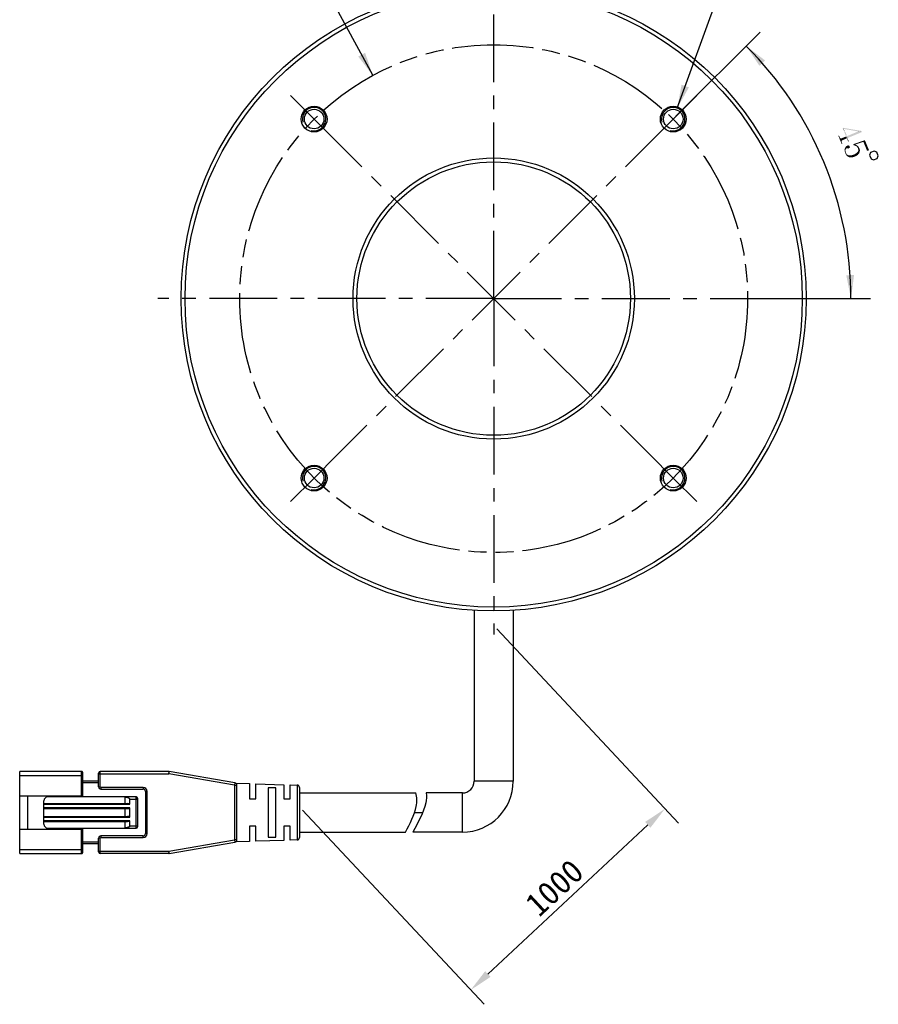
# Model space of a CAD drawing. Header units: millimetres. Extents: x 99 to 211, y 61 to 253.
# Tile 1 of 4: x 99 to 209, y 61 to 187. Entities that reach past the tile are written whole.
import ezdxf

# ---------------------------------------------------------------- set-up
doc = ezdxf.new("R2010")
doc.units = ezdxf.units.MM
doc.header["$LTSCALE"] = 23.1
doc.header["$PDMODE"] = 3
doc.header["$PDSIZE"] = 8
doc.linetypes.add('CENTER', pattern=[0.6, 0.375, -0.075, 0.075, -0.075])
doc.linetypes.add('PHANTOM', pattern=[0.8, 0.45, -0.05, 0.1, -0.05, 0.1, -0.05])
doc.layers.get('0').update_dxf_attribs({"linetype": 'CONTINUOUS'})
doc.layers.get('Defpoints').update_dxf_attribs({"linetype": 'CONTINUOUS'})
for name, color, linetype in [('00_COMPONENTS', 7, 'CONTINUOUS'), ('03_ALL_AXES', 7, 'CONTINUOUS'), ('07_ALL_HOLES', 7, 'CONTINUOUS'), ('51__DRAFT_DIMS', 7, 'CONTINUOUS')]:
    doc.layers.add(name, color=color, linetype=linetype)
doc.styles.get("Standard").update_dxf_attribs({"font": 'simfang.ttf'})
doc.dimstyles.new('DIMSTYLE_1', dxfattribs={"dimtxt": 3, "dimasz": 3, "dimexe": 2.5, "dimexo": 0.5, "dimgap": 3, "dimtad": 1, "dimdec": 1, "dimdsep": 46, "dimtxsty": 'STANDARD', "dimblk": '_FILLED', "dimblk1": '_FILLED', "dimblk2": '_FILLED', "dimcen": 0.09, "dimclrt": 3, "dimazin": 2, "dimtp": 0.5, "dimtm": 0.5, "dimtfac": 1, "dimtdec": -1, "dimtofl": 0, "dimtmove": 0, "dimatfit": 3, "dimldrblk": '_FILLED', "dimfxl": 1, "dimtolj": 1, "dimarcsym": 0})
doc.dimstyles.new('DIMSTYLE_2', dxfattribs={"dimtxt": 3, "dimasz": 3, "dimexe": 2.5, "dimexo": 0.5, "dimtad": 1, "dimdsep": 46, "dimtxsty": 'STANDARD', "dimblk": '_FILLED', "dimblk1": '_FILLED', "dimblk2": '_FILLED', "dimcen": 0.09, "dimclrt": 3, "dimazin": 2, "dimtp": 0.1, "dimtm": 0.1, "dimtfac": 1, "dimtofl": 0, "dimtmove": 0, "dimatfit": 1, "dimldrblk": '_FILLED', "dimfxl": 1, "dimtolj": 1, "dimarcsym": 0})
doc.dimstyles.new('DIMSTYLE_3', dxfattribs={"dimtxt": 3, "dimasz": 3, "dimexe": 2.5, "dimexo": 0.5, "dimgap": 0.75, "dimtad": 1, "dimdsep": 46, "dimtxsty": 'STANDARD', "dimblk": '_FILLED', "dimblk1": '_FILLED', "dimblk2": '_FILLED', "dimcen": 0.09, "dimclrt": 3, "dimazin": 2, "dimtp": 0.3, "dimtm": 0.3, "dimtfac": 1, "dimtofl": 0, "dimtmove": 0, "dimatfit": 3, "dimldrblk": '_FILLED', "dimfxl": 1, "dimtolj": 1, "dimarcsym": 0})

# ---------------------------------------------------------------- blocks, each defined once
blk = doc.blocks.new('*D1')
at = {"layer": '51__DRAFT_DIMS', "color": 4}
for p, q in [((182.69, 175.13), (193.45, 185.89)), ((187.96, 151.79), (207.58, 151.79))]:
    blk.add_line(p, q, dxfattribs=at)
for start, end in [(22.5, 45), (0, 22.5)]:
    blk.add_arc((159.36, 151.79), 45.72, start, end, dxfattribs=at)
for points in [[(194.1, 182.27), (191.69, 184.12), (193.37, 181.59)], [(204.48, 154.78), (205.08, 151.79), (205.48, 154.81)]]:
    blk.add_solid(points, dxfattribs=at)
blk = doc.blocks.new('_FILLED')
at = {"color": 0, "linetype": 'ByBlock'}
blk.add_solid([(0, 0), (-1, 0.167), (-1, -0.167)], dxfattribs=at)
blk = doc.blocks.new('*D2')
at = {"layer": '51__DRAFT_DIMS', "color": 4}
for p, q in [((182.85, 176.18), (189.34, 194.05)), ((189.34, 194.05), (192.84, 194.05)), ((192.84, 194.05), (204.65, 194.05))]:
    blk.add_line(p, q, dxfattribs=at)
at = {"layer": '51__DRAFT_DIMS', "color": 4, "xscale": 3, "yscale": 3, "zscale": 3, "rotation": 250.0402917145}
blk.add_blockref('_FILLED', (182.85, 176.18), dxfattribs=at)
blk = doc.blocks.new('*D6')
at = {"color": 4}
for p, q in [((133.47, 193.18), (122.06, 193.18)), ((136.97, 193.18), (133.47, 193.18)), ((143.89, 180.38), (136.97, 193.18))]:
    blk.add_line(p, q, dxfattribs=at)
at = {"color": 4, "xscale": 3, "yscale": 3, "zscale": 3, "rotation": 298.4127860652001}
blk.add_blockref('_FILLED', (143.89, 180.38), dxfattribs=at)
blk = doc.blocks.new('*D12')
at = {"layer": '51__DRAFT_DIMS', "color": 0, "lineweight": -2}
for p, q in [((159.77, 109.52), (182.99, 84.64)), ((134.91, 86.31), (158.13, 61.44)), ((158.62, 65.31), (179.09, 84.43))]:
    blk.add_line(p, q, dxfattribs=at)
at = {"layer": 'Defpoints', "color": 0}
for p in [(159.43, 109.88), (134.57, 86.68), (181.28, 86.47)]:
    blk.add_point(p, dxfattribs=at)
at = {"layer": '51__DRAFT_DIMS', "color": 0, "linetype": 'ByBlock', "lineweight": -2, "xscale": 3, "yscale": 3, "zscale": 3}
for p, rotation in [((181.28, 86.47), 43.03004363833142), ((156.42, 63.27), 223.0300436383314)]:
    blk.add_blockref('_FILLED', p, dxfattribs=dict(at, rotation=rotation))
at = {"layer": '51__DRAFT_DIMS', "color": 3, "insert": (167.13, 76.36), "char_height": 3, "attachment_point": 5, "rotation": 43.03}
blk.add_mtext('\\A1;1000{}{{\\H0.7x;}{}}', dxfattribs=at)

msp = doc.modelspace()

# ---------------------------------------------------------------- linework, layer by layer
at = {"layer": '00_COMPONENTS', "color": 7}
for p, q in [((156.85848, 111.87656), (156.85848, 89.99378)), ((161.85848, 111.87656), (161.85848, 89.99378)), ((98.69874, 80.74378), (98.69874, 91.24378)), ((106.59874, 91.24378), (98.69874, 91.24378)), ((106.79874, 88.11878), (106.79874, 91.04378)), ((108.79874, 89.29378), (108.79874, 91.04378)), ((117.77306, 91.24378), (108.99874, 91.24378)), ((126.24971, 89.78671), (117.82406, 91.23941)), ((108.79874, 89.99378), (106.79874, 89.99378)), ((126.35307, 89.74833), (128.09874, 89.69378)), ((128.09874, 89.69378), (128.09874, 87.7439)), ((128.89874, 89.66878), (132.49874, 89.55628)), ((128.89874, 87.74378), (128.89874, 89.66878)), ((132.49874, 89.55628), (132.49874, 87.74391)), ((133.29835, 89.53129), (134.20811, 89.50286)), ((133.29835, 87.74378), (133.29835, 89.53129)), ((109.09874, 88.99378), (114.49874, 88.99378)), ((114.79874, 88.69378), (114.79874, 83.29378)), ((126.49874, 82.49647), (126.49874, 89.49108)), ((130.49874, 89.16823), (130.49874, 82.81932)), ((131.49875, 89.1325), (130.49875, 89.16823)), ((131.49874, 82.8549), (131.49874, 89.1325)), ((134.49874, 89.20313), (134.49874, 82.78442)), ((134.49874, 88.49378), (149.38992, 88.49378)), ((155.35848, 88.49378), (150.72398, 88.49378)), ((98.69874, 88.11878), (106.79874, 88.11878)), ((99.69874, 88.11878), (99.69874, 83.86878)), ((101.79874, 84.49378), (101.79874, 87.49378)), ((101.79874, 87.14378), (112.49874, 87.14378)), ((113.59874, 87.99378), (102.29874, 87.99378)), ((105.69874, 87.99378), (105.69874, 88.11878)), ((112.19874, 87.99378), (112.19874, 87.97662)), ((112.19874, 87.14378), (112.19874, 87.97662)), ((112.79874, 87.04378), (112.79874, 87.69378)), ((113.79874, 84.19378), (113.79874, 87.79378)), ((128.09875, 87.74378), (128.89874, 87.74378)), ((132.49875, 87.74378), (133.29835, 87.74378)), ((101.79874, 86.49378), (112.49874, 86.49378)), ((112.19874, 85.49378), (112.19874, 86.49378)), ((112.79874, 85.39378), (112.79874, 86.59378)), ((101.79874, 85.49378), (112.49874, 85.49378)), ((101.79874, 84.84378), (112.49874, 84.84378)), ((112.19874, 83.99378), (112.19874, 84.84378)), ((112.79874, 84.29378), (112.79874, 84.94378)), ((98.69874, 83.86878), (106.79874, 83.86878)), ((102.29874, 83.99378), (113.59874, 83.99378)), ((105.69874, 83.86878), (105.69874, 83.99378)), ((106.79874, 80.94378), (106.79874, 83.86878)), ((128.09874, 84.24378), (128.09874, 82.29378)), ((128.89875, 84.24378), (128.09875, 84.24378)), ((128.89874, 82.31878), (128.89874, 84.24365)), ((133.29836, 84.24378), (132.49874, 84.24378)), ((132.49874, 84.24378), (132.49874, 82.43128)), ((133.29835, 82.45626), (133.29835, 84.24364)), ((134.49874, 83.49378), (148.06927, 83.49378)), ((155.35848, 83.49378), (149.01236, 83.49378)), ((108.79874, 81.99378), (106.79874, 81.99378)), ((108.79874, 80.94378), (108.79874, 82.69378)), ((114.49874, 82.99378), (109.09874, 82.99378)), ((117.82404, 80.74814), (126.24971, 82.20084)), ((128.09874, 82.29378), (126.3531, 82.23923)), ((132.49874, 82.43128), (128.89874, 82.31878)), ((130.49875, 82.81932), (131.49875, 82.8549)), ((134.20811, 82.48469), (133.29835, 82.45626)), ((98.69874, 80.74378), (106.59874, 80.74378)), ((117.77304, 80.74378), (108.99874, 80.74378))]:
    msp.add_line(p, q, dxfattribs=at)
at = {"layer": '00_COMPONENTS', "color": 4}
for p, q in [((106.59874, 88.11878), (106.59874, 91.24378)), ((108.79874, 90.94378), (117.77307, 90.94378)), ((108.99874, 89.29378), (108.99874, 91.24378)), ((117.77307, 91.24378), (117.77307, 90.94378)), ((117.77307, 90.94378), (117.82406, 91.23941)), ((126.19874, 89.49107), (117.77307, 90.94378)), ((98.69874, 90.74378), (106.79874, 90.74378)), ((108.79874, 89.79378), (106.79874, 89.79378)), ((126.24971, 89.78671), (126.19874, 89.49107)), ((134.20811, 89.50286), (134.20811, 82.48469)), ((161.85848, 89.99378), (156.85848, 89.99378)), ((108.79874, 89.29378), (108.99874, 89.29378)), ((114.49874, 89.19378), (109.09874, 89.19378)), ((109.09874, 89.19378), (109.09874, 88.99378)), ((114.49874, 89.19378), (114.49874, 88.99378)), ((114.99874, 88.69378), (114.79874, 88.69378)), ((114.99874, 83.29378), (114.99874, 88.69378)), ((126.19874, 89.49107), (126.49874, 89.49108)), ((126.19874, 89.49107), (126.19874, 82.49648)), ((155.35848, 83.49378), (155.35848, 88.49378)), ((101.79874, 87.04378), (112.79874, 87.04378)), ((112.79874, 87.69378), (113.79874, 87.69378)), ((113.59874, 83.99378), (113.59874, 87.99378)), ((112.79874, 86.59378), (101.79874, 86.59378)), ((149.2293, 85.99378), (150.27337, 85.99378)), ((101.79874, 85.39378), (112.79874, 85.39378)), ((112.79874, 84.94378), (101.79874, 84.94378)), ((106.59874, 80.74378), (106.59874, 83.86878)), ((112.79874, 84.29378), (113.79874, 84.29378)), ((114.99874, 83.29378), (114.79874, 83.29378)), ((108.79874, 82.19378), (106.79874, 82.19378)), ((108.99874, 82.69378), (108.79874, 82.69378)), ((108.99874, 80.74378), (108.99874, 82.69378)), ((109.09874, 82.99378), (109.09874, 82.79378)), ((109.09874, 82.79378), (114.49874, 82.79378)), ((114.49874, 82.79378), (114.49874, 82.99378)), ((117.77307, 81.04378), (126.19874, 82.49648)), ((126.49874, 82.49648), (126.19874, 82.49648)), ((126.19874, 82.49648), (126.24971, 82.20084)), ((98.69874, 81.24378), (106.79874, 81.24378)), ((108.79874, 81.04378), (117.77307, 81.04378)), ((117.77306, 80.89369), (117.77304, 80.74378)), ((117.77307, 81.04378), (117.77306, 80.89369)), ((117.82404, 80.74814), (117.77307, 81.04378))]:
    msp.add_line(p, q, dxfattribs=at)
at = {"layer": '00_COMPONENTS', "color": 7}
for centre, radius in [((159.35848, 151.79378), 40), ((159.35848, 151.79378), 39.5), ((136.37751, 174.77475), 1.65), ((136.37751, 174.77475), 1.25), ((182.33945, 174.77475), 1.65), ((182.33945, 174.77475), 1.25), ((159.35848, 151.79378), 18), ((159.35848, 151.79378), 17.5), ((136.37751, 128.81281), 1.65), ((136.37751, 128.81281), 1.25), ((182.33945, 128.81281), 1.65), ((182.33945, 128.81281), 1.25)]:
    msp.add_circle(centre, radius, dxfattribs=at)
at = {"layer": '00_COMPONENTS', "color": 4}
for centre, radius, start, end in [((136.37751, 174.77475), 1.5, 255, 195), ((182.33945, 174.77475), 1.5, 255, 195), ((136.37751, 128.81281), 1.5, 255, 195), ((182.33945, 128.81281), 1.5, 255, 195), ((109.09874, 89.29378), 0.1, 180, 270), ((114.49874, 88.69378), 0.49999, 0, 89.9999997), ((114.49874, 83.29378), 0.49999, 270, 359.9999997), ((109.09874, 82.69378), 0.1, 90, 180)]:
    msp.add_arc(centre, radius, start, end, dxfattribs=at)
at = {"layer": '00_COMPONENTS', "color": 7}
for centre, radius, start, end in [((106.59874, 91.04378), 0.2, 359.9998736, 89.9999992), ((108.99874, 91.04378), 0.2, 90, 179.9999991), ((117.77307, 90.94378), 0.3, 80.2090251, 90.0001031), ((126.19874, 89.49107), 0.3, 0.0062155, 80.2176628), ((134.19874, 89.20301), 0.3, 0.0527126, 88.2099508), ((155.35848, 89.99378), 6.5, 270, 360), ((155.35848, 89.99378), 1.5, 270, 360), ((109.09874, 89.29378), 0.3, 180.0000011, 269.9999993), ((114.49874, 88.69378), 0.3, 0.0000008, 89.9999999), ((102.29874, 87.49378), 0.5, 90, 180), ((111.93844, 85.7645), 2.22738, 81.7052966, 83.2889845), ((113.59874, 87.79378), 0.2, 0, 89.9999992), ((102.29874, 84.49378), 0.5, 180, 269.9999997), ((113.59874, 84.19378), 0.2, 270.0000001, 359.9999997), ((114.49874, 83.29378), 0.3, 270.0000008, 359.9999999), ((109.09874, 82.69378), 0.3, 90.000001, 179.9999991), ((126.19874, 82.49648), 0.3, 279.7867052, 359.999999), ((134.19874, 82.78455), 0.3, 271.7900492, 359.9472874), ((106.59874, 80.94378), 0.2, 270.0000001, 0.0001264), ((108.99874, 80.94378), 0.2, 180.0000001, 270), ((117.77307, 81.04378), 0.3, 269.9914321, 279.7825102)]:
    msp.add_arc(centre, radius, start, end, dxfattribs=at)
for centre, start_param, end_param in [((112.49874, 87.04378), 0.000000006, 1.570796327), ((112.49874, 86.59378), -1.570796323, 0), ((112.49874, 85.39378), 0, 1.570796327), ((112.49874, 84.94378), -1.570796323, 0)]:
    msp.add_ellipse(centre, major_axis=(0.3, 0), ratio=0.333333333, start_param=start_param, end_param=end_param, dxfattribs=at)
for points, knots in [([(148.06927, 83.49378), (148.64304, 84.56485), (149.54528, 86.29666), (149.55705, 87.94102), (149.38992, 88.49378)], [0, 0, 0, 0, 0.648671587, 1, 1, 1, 1]), ([(150.72398, 88.49378), (150.78948, 88.08547), (150.68155, 86.46555), (149.64908, 84.68394), (149.01236, 83.49378)], [0, 0, 0, 0, 0.265043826, 1, 1, 1, 1]), ([(112.25977, 87.96858), (112.31196, 87.96096), (112.4159, 87.94188), (112.54332, 87.9057), (112.6414, 87.86495), (112.71137, 87.82586), (112.76359, 87.78181), (112.7927, 87.73522), (112.79874, 87.70757), (112.79874, 87.69378)], [0, 0, 0, 0, 0.247503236, 0.495508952, 0.619999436, 0.745055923, 0.871163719, 0.93528426, 1, 1, 1, 1]), ([(112.79874, 84.29378), (112.79874, 84.27867), (112.79142, 84.24838), (112.76582, 84.21089), (112.73338, 84.18019), (112.68541, 84.14614), (112.62023, 84.11266), (112.51149, 84.07133), (112.3707, 84.03554), (112.25618, 84.0177), (112.19874, 84.01093)], [0, 0, 0, 0, 0.064660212, 0.128693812, 0.192057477, 0.25497255, 0.379941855, 0.504393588, 0.752416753, 1, 1, 1, 1])]:
    msp.add_open_spline(points, degree=3, knots=knots, dxfattribs=at)
at = {"layer": '03_ALL_AXES', "color": 1, "linetype": 'CENTER'}
for q in [(159.35848, 194.79378), (116.35848, 151.79378), (159.35848, 108.79378), (202.35848, 151.79378)]:
    msp.add_line((159.35848, 151.79378), q, dxfattribs=at)
at = {"layer": '07_ALL_HOLES', "color": 1, "linetype": 'CENTER'}
for p, q in [((136.37751, 174.77475), (133.37231, 177.77995)), ((182.33945, 174.77475), (185.34466, 177.77995)), ((136.37751, 174.77475), (179.33425, 131.81801)), ((182.33945, 174.77475), (139.38272, 131.81801)), ((136.37751, 128.81281), (139.38272, 131.81801)), ((182.33945, 128.81281), (179.33425, 131.81801)), ((136.37751, 128.81281), (133.37231, 125.8076)), ((182.33945, 128.81281), (185.34466, 125.8076))]:
    msp.add_line(p, q, dxfattribs=at)
at = {"layer": '07_ALL_HOLES', "color": 1, "linetype": 'PHANTOM'}
msp.add_circle((159.35848, 151.79378), 32.5, dxfattribs=at)
at = {"layer": '51__DRAFT_DIMS', "color": 3}
msp.add_lwpolyline([(208.06255, 170.66541), (207.6006, 170.47407), (207.46531, 170.14742), (207.65665, 169.68548), (207.98329, 169.55018), (208.44523, 169.74153), (208.58053, 170.06817), (208.38919, 170.53011), (208.06255, 170.66541)], dxfattribs=at)
at = {"layer": '51__DRAFT_DIMS', "color": 4}
msp.add_arc((182.33945, 174.77475), 1.5, 51.6053429, 90, dxfattribs=at)
at = {"layer": '51__DRAFT_DIMS', "color": 3}
for points in [[(204.01044, 173.62942), (204.0754, 173.65633), (204.82356, 171.91137)], [(204.4589, 172.54675), (204.01044, 173.62942), (204.82356, 171.91137)], [(204.64418, 172.34444), (204.82356, 171.91137), (204.0754, 173.65633)], [(204.54551, 172.58262), (204.64418, 172.34444), (204.0754, 173.65633)], [(204.15984, 173.51372), (204.54551, 172.58262), (204.0754, 173.65633)], [(205.96567, 173.19624), (204.15984, 173.51372), (204.0754, 173.65633)], [(206.48472, 173.10681), (205.96567, 173.19624), (204.0754, 173.65633)], [(206.48472, 173.10681), (204.0754, 173.65633), (206.42193, 173.25839)], [(204.54551, 172.58262), (205.97464, 173.17459), (206.48472, 173.10681)], [(204.54551, 172.58262), (206.48472, 173.10681), (204.64418, 172.34444)], [(205.97464, 173.17459), (205.96567, 173.19624), (206.48472, 173.10681)], [(203.62402, 172.47998), (203.45669, 172.63899), (203.5433, 172.67487)], [(203.92, 171.76542), (203.98279, 171.61385), (203.45669, 172.63899)], [(203.88413, 171.85203), (203.92, 171.76542), (203.45669, 172.63899)], [(203.66887, 172.37172), (203.88413, 171.85203), (203.45669, 172.63899)], [(203.64196, 172.43668), (203.66887, 172.37172), (203.45669, 172.63899)], [(203.62402, 172.47998), (203.64196, 172.43668), (203.45669, 172.63899)], [(203.45669, 172.63899), (203.98279, 171.61385), (203.89617, 171.57797)], [(203.66887, 172.37172), (203.70846, 172.33738), (203.89156, 171.95659)], [(203.66887, 172.37172), (203.89156, 171.95659), (203.88413, 171.85203)], [(203.89156, 171.95659), (203.70846, 172.33738), (203.73908, 172.3247)], [(203.90424, 171.98721), (203.73908, 172.3247), (203.76971, 172.31201)], [(203.73908, 172.3247), (203.90424, 171.98721), (203.89156, 171.95659)], [(203.93858, 172.0268), (203.76971, 172.31201), (203.82198, 172.3083)], [(203.76971, 172.31201), (203.93858, 172.0268), (203.90424, 171.98721)], [(203.98189, 172.04474), (203.82198, 172.3083), (203.86529, 172.32623)], [(203.82198, 172.3083), (203.98189, 172.04474), (203.93858, 172.0268)], [(204.01622, 172.08433), (203.86529, 172.32623), (203.91756, 172.32252)], [(203.86529, 172.32623), (204.01622, 172.08433), (203.98189, 172.04474)], [(204.55756, 172.30856), (203.91756, 172.32252), (204.4589, 172.54675)], [(203.91756, 172.32252), (204.55756, 172.30856), (204.01622, 172.08433)], [(204.55756, 172.30856), (204.4589, 172.54675), (204.82356, 171.91137)], [(204.55756, 172.30856), (204.82356, 171.91137), (204.73694, 171.87549)], [(206.66962, 171.86424), (205.3763, 171.55684), (206.86296, 172.07116)], [(206.66962, 171.86424), (205.60334, 171.49868), (205.3763, 171.55684)], [(205.63551, 171.35979), (205.54364, 171.39784), (205.3763, 171.55684)], [(205.60334, 171.49868), (205.63551, 171.35979), (205.3763, 171.55684)], [(205.3763, 171.55684), (205.54364, 171.39784), (205.43908, 171.40527)], [(205.79759, 171.27471), (205.72737, 171.32174), (205.60334, 171.49868)], [(205.79759, 171.27471), (205.60334, 171.49868), (205.71687, 171.46959)], [(205.60334, 171.49868), (205.72737, 171.32174), (205.63551, 171.35979)], [(205.89471, 171.16273), (205.84615, 171.21872), (205.71687, 171.46959)], [(205.95224, 171.08509), (205.89471, 171.16273), (205.71687, 171.46959)], [(205.95224, 171.08509), (205.71687, 171.46959), (205.83936, 171.41886)], [(205.71687, 171.46959), (205.84615, 171.21872), (205.79759, 171.27471)], [(206.86296, 172.07116), (207.40111, 170.77196), (206.66962, 171.86424)], [(206.66962, 171.86424), (207.40111, 170.77196), (207.14498, 170.71661)], [(204.37589, 170.7873), (204.2534, 170.83804), (204.29517, 170.98218)], [(204.44547, 170.43559), (204.62485, 170.00253), (204.2534, 170.83804)], [(204.40434, 170.59614), (204.44547, 170.43559), (204.2534, 170.83804)], [(204.37589, 170.7873), (204.40434, 170.59614), (204.2534, 170.83804)], [(204.2534, 170.83804), (204.62485, 170.00253), (204.54567, 170.0712)], [(204.54567, 170.0712), (204.26391, 170.69018), (204.2534, 170.83804)], [(204.31772, 170.56026), (204.26391, 170.69018), (204.54567, 170.0712)], [(204.41766, 170.93145), (204.29517, 170.98218), (204.34591, 171.10467)], [(204.41766, 170.93145), (204.39229, 170.8702), (204.29517, 170.98218)], [(204.29517, 170.98218), (204.39229, 170.8702), (204.37589, 170.7873)], [(204.46123, 170.2138), (204.31772, 170.56026), (204.54567, 170.0712)], [(204.46123, 170.2138), (204.35885, 170.39972), (204.31772, 170.56026)], [(204.452, 170.97104), (204.34591, 171.10467), (204.39664, 171.22716)], [(204.34591, 171.10467), (204.452, 170.97104), (204.41766, 170.93145)], [(204.35885, 170.39972), (204.46123, 170.2138), (204.39473, 170.3131)], [(204.58192, 171.02485), (204.39664, 171.22716), (204.48697, 171.31532)], [(204.58192, 171.02485), (204.50799, 171.0196), (204.39664, 171.22716)], [(204.39664, 171.22716), (204.50799, 171.0196), (204.452, 170.97104)], [(204.44547, 170.43559), (204.52094, 170.31464), (204.69507, 169.9555)], [(204.44547, 170.43559), (204.69507, 169.9555), (204.62485, 170.00253)], [(204.46123, 170.2138), (204.54567, 170.0712), (204.49711, 170.12719)], [(204.71709, 171.00474), (204.48697, 171.31532), (204.59524, 171.36016)], [(204.71709, 171.00474), (204.63419, 171.02114), (204.48697, 171.31532)], [(204.48697, 171.31532), (204.63419, 171.02114), (204.58192, 171.02485)], [(204.69507, 169.9555), (204.52094, 170.31464), (204.60909, 170.22431)], [(204.81268, 171.01896), (204.59524, 171.36016), (204.70351, 171.40501)], [(204.59524, 171.36016), (204.81268, 171.01896), (204.71709, 171.00474)], [(204.75631, 169.93013), (204.60909, 170.22431), (204.70993, 170.16461)], [(204.60909, 170.22431), (204.75631, 169.93013), (204.69507, 169.9555)], [(204.86867, 171.06752), (204.70351, 171.40501), (204.7864, 171.38861)], [(204.70351, 171.40501), (204.86867, 171.06752), (204.81268, 171.01896)], [(204.93734, 171.1467), (204.92466, 171.11608), (204.7864, 171.38861)], [(204.93734, 171.1467), (204.7864, 171.38861), (204.84765, 171.36324)], [(204.7864, 171.38861), (204.92466, 171.11608), (204.86867, 171.06752)], [(204.93209, 171.22063), (204.95003, 171.17733), (204.84765, 171.36324)], [(204.91415, 171.26394), (204.93209, 171.22063), (204.84765, 171.36324)], [(204.89621, 171.30725), (204.91415, 171.26394), (204.84765, 171.36324)], [(204.89621, 171.30725), (204.84765, 171.36324), (204.87827, 171.35056)], [(204.84765, 171.36324), (204.95003, 171.17733), (204.93734, 171.1467)], [(205.28868, 170.17602), (205.47087, 170.22612), (205.60016, 169.97524)], [(205.60016, 169.97524), (205.47087, 170.22612), (205.61348, 170.31055)], [(205.61348, 170.31055), (205.78607, 170.07762), (205.60016, 169.97524)], [(205.78607, 170.07762), (205.61348, 170.31055), (205.73443, 170.38602)], [(205.92867, 170.16206), (205.73443, 170.38602), (205.84641, 170.48314)], [(205.73443, 170.38602), (205.92867, 170.16206), (205.78607, 170.07762)], [(205.83936, 171.41886), (205.91854, 171.35018), (206.23092, 170.71852)], [(205.83936, 171.41886), (206.23092, 170.71852), (206.18915, 170.57437)], [(205.83936, 171.41886), (206.18915, 170.57437), (205.95224, 171.08509)], [(206.05334, 170.2898), (205.84641, 170.48314), (205.93674, 170.5713)], [(205.84641, 170.48314), (206.05334, 170.2898), (205.92867, 170.16206)], [(206.23092, 170.71852), (205.91854, 171.35018), (205.98875, 171.30316)], [(205.93674, 170.5713), (205.99645, 170.67213), (206.14739, 170.43023)], [(205.93674, 170.5713), (206.14739, 170.43023), (206.05334, 170.2898)], [(205.98812, 170.99847), (205.95224, 171.08509), (206.18915, 170.57437)], [(206.01131, 170.88124), (205.98812, 170.99847), (206.18915, 170.57437)], [(206.15763, 171.01795), (206.22041, 170.86638), (205.98875, 171.30316)], [(206.15763, 171.01795), (205.98875, 171.30316), (206.09485, 171.16952)], [(205.98875, 171.30316), (206.22041, 170.86638), (206.23092, 170.71852)], [(206.14739, 170.43023), (205.99645, 170.67213), (206.02553, 170.78565)], [(206.02553, 170.78565), (206.01131, 170.88124), (206.18915, 170.57437)], [(206.02553, 170.78565), (206.18915, 170.57437), (206.14739, 170.43023)], [(204.84818, 169.89208), (204.70993, 170.16461), (204.82345, 170.13552)], [(204.70993, 170.16461), (204.84818, 169.89208), (204.75631, 169.93013)], [(205.01398, 169.85928), (204.82345, 170.13552), (204.95862, 170.11541)], [(204.82345, 170.13552), (205.01398, 169.85928), (204.84818, 169.89208)], [(205.21411, 169.86607), (204.95862, 170.11541), (205.10648, 170.12592)], [(204.95862, 170.11541), (205.21411, 169.86607), (205.01398, 169.85928)], [(205.39631, 169.91617), (205.10648, 170.12592), (205.28868, 170.17602)], [(205.10648, 170.12592), (205.39631, 169.91617), (205.21411, 169.86607)], [(205.28868, 170.17602), (205.60016, 169.97524), (205.39631, 169.91617)]]:
    msp.add_solid(points, dxfattribs=at)

# ---------------------------------------------------------------- dimensions: what is measured, and where the dimension line sits
at = {"color": 4}
dim = msp.add_diameter_dim_2p(p1=(143.89432, 180.3789), p2=(174.82265, 123.20865), text='%%c<>', dimstyle='DIMSTYLE_2', override={"dimtih": 1, "dimtoh": 1, "dimpost": '<>'}, dxfattribs=at)
dim.commit()
dim.dimension.update_dxf_attribs({"geometry": '*D6', "text_midpoint": (123.56201, 193.93155), "dimtype": 163})
at = {"layer": '51__DRAFT_DIMS', "color": 4}
dim = msp.add_diameter_dim_2p(p1=(182.85149, 176.18465), p2=(181.82741, 173.36485), text='4-M<>', dimstyle='DIMSTYLE_2', override={"dimtih": 1, "dimtoh": 1, "dimpost": '<>'}, dxfattribs=at)
dim.commit()
dim.dimension.update_dxf_attribs({"geometry": '*D2', "text_midpoint": (194.33802, 194.79532), "dimtype": 163})
dim = msp.add_angular_dim_2l(base=(201.59691, 169.28951), line1=((186.9999, 151.79378), (187.45709, 151.79378)), line2=((182.01617, 174.45147), (182.33945, 174.77475)), dimstyle='DIMSTYLE_1', dxfattribs=at)
dim.commit()
dim.dimension.update_dxf_attribs({"geometry": '*D1', "text_midpoint": (200.35809, 172.0229), "dimtype": 162})
dim = msp.add_linear_dim(base=(181.28331, 86.4723), p1=(134.5687, 86.67768), p2=(159.42844, 109.88415), angle=43.0300436, text='1000{}{{\\H0.7x;}{}}', dimstyle='DIMSTYLE_3', override={"dimdec": 4, "dimtxsty": 'STANDARD'}, dxfattribs=at)
dim.commit()
dim.dimension.update_dxf_attribs({"geometry": '*D12', "text_midpoint": (168.67588, 74.70333), "dimtype": 161})

doc.saveas('drawing.dxf')
